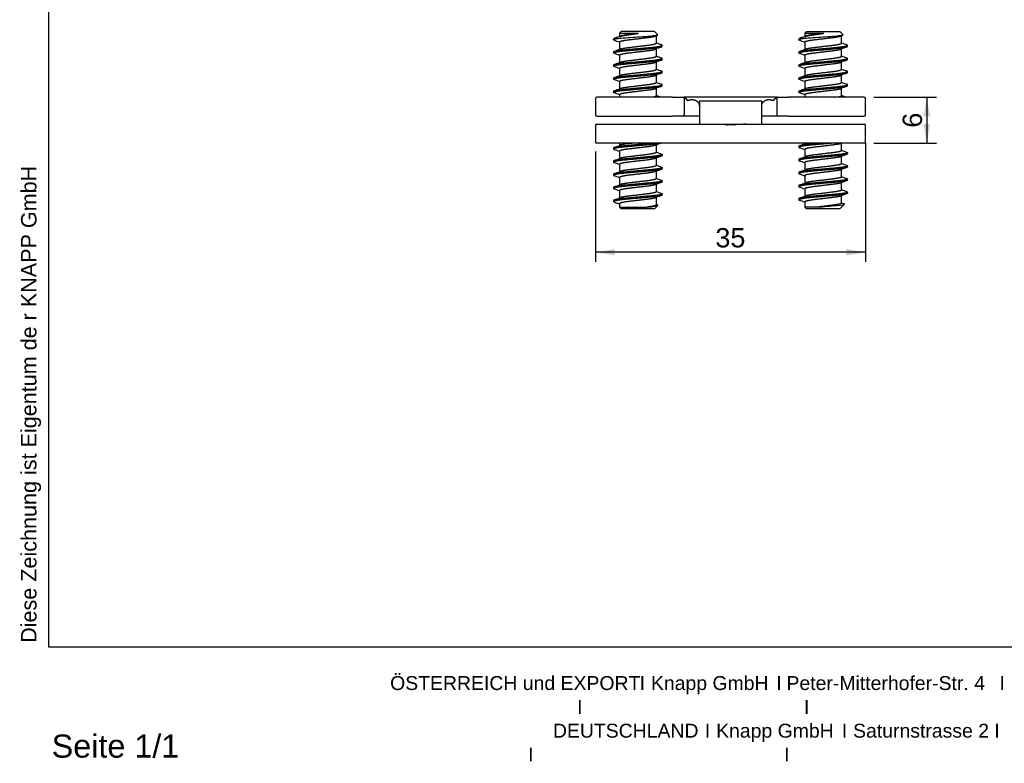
# Model space of a CAD drawing. Header units: inches. Extents: x 11 to 204, y 9 to 289.
# Tile 1 of 4: x 11 to 139, y 9 to 106. Entities that reach past the tile are written whole.
import ezdxf
from ezdxf.enums import TextEntityAlignment as Align

# ---------------------------------------------------------------- set-up
doc = ezdxf.new("R2010")
doc.units = ezdxf.units.IN
doc.header["$MEASUREMENT"] = 0
for name, color, linetype in [('Default', 7, 'Continuous'), ('DUO_35_ML', 7, 'Continuous'), ('EUROSCHRAUBE', 7, 'Continuous')]:
    doc.layers.add(name, color=color, linetype=linetype)
doc.styles.add('SEACAD_arial_ttf', font='arial.ttf')
doc.dimstyles.new('ISO', dxfattribs={"dimtxt": 2.5, "dimasz": 2.5, "dimexe": 1.25, "dimexo": 1.25, "dimgap": 0.25, "dimtad": 0, "dimtih": 1, "dimtoh": 1, "dimdsep": 46, "dimtxsty": 'SEACAD_arial_ttf', "dimblk1": '_SE_FILLED', "dimblk2": '_SE_FILLED', "dimsah": 1, "dimcen": 1.25, "dimclrd": 7, "dimclre": 7, "dimclrt": 7, "dimadec": 0, "dimazin": 0, "dimtfac": 1, "dimtofl": 0, "dimtmove": 0, "dimatfit": 3, "dimfxl": 1, "dimtolj": 1, "dimarcsym": 0})

# ---------------------------------------------------------------- blocks, each defined once
blk = doc.blocks.new('SE1')
at = {"layer": 'DUO_35_ML', "color": 7, "linetype": 'Continuous'}
for p, q in [((85.83, 95.4), (85.83, 93.3)), ((95.81, 95.6), (86.03, 95.6)), ((95.81, 95.6), (97.13, 95.6)), ((97.13, 95.6), (97.33, 95.6)), ((109.33, 95.6), (97.33, 95.6)), ((97.33, 95.6), (97.53, 95.4)), ((97.33, 95.4), (97.33, 93.3)), ((97.53, 95.4), (97.81, 95.12)), ((99.33, 95.1), (99.33, 92.1)), ((99.33, 95.1), (107.33, 95.1)), ((107.33, 95.1), (107.33, 92.1)), ((108.84, 95.12), (109.13, 95.4)), ((109.13, 95.4), (109.33, 95.6)), ((109.33, 95.6), (109.53, 95.6)), ((109.33, 95.4), (109.33, 93.3)), ((109.53, 95.6), (110.84, 95.6)), ((120.63, 95.6), (110.84, 95.6)), ((120.83, 93.3), (120.83, 95.4)), ((85.83, 91.9), (85.83, 89.8)), ((86.03, 93.1), (95.81, 93.1)), ((86.03, 92.1), (102.73, 92.1)), ((97.13, 93.1), (95.81, 93.1)), ((99.33, 93.1), (97.13, 93.1)), ((100.15, 92.1), (101.21, 92.1)), ((102.03, 92.1), (102.76, 92.1)), ((102.73, 92.1), (102.73, 92.01)), ((102.76, 92.1), (103.44, 92.1)), ((102.76, 92), (102.76, 92.1)), ((103.44, 92.1), (104.08, 92.1)), ((103.44, 92.1), (103.44, 92.02)), ((103.93, 92.1), (120.63, 92.1)), ((103.93, 92.01), (103.93, 92.1)), ((104.68, 92.1), (105.02, 92.1)), ((105.3, 92.1), (105.02, 92.1)), ((109.53, 93.1), (107.33, 93.1)), ((110.84, 93.1), (109.53, 93.1)), ((110.84, 93.1), (120.63, 93.1)), ((120.83, 89.8), (120.83, 91.9)), ((120.63, 89.6), (86.03, 89.6))]:
    blk.add_line(p, q, dxfattribs=at)
for centre, start, end in [((86.03, 95.4), 90, 180), ((97.13, 95.4), 0, 90), ((109.53, 95.4), 90, 180), ((120.63, 95.4), 0, 90), ((86.03, 93.3), 180, 270), ((97.13, 93.3), 270, 360), ((109.53, 93.3), 180, 270), ((120.63, 93.3), 270, 360), ((86.03, 91.9), 90, 180), ((120.63, 91.9), 0, 90), ((86.03, 89.8), 180, 270), ((120.63, 89.8), 270, 360)]:
    blk.add_arc(centre, 0.2, start, end, dxfattribs=at)
for points in [[(99.33, 94.47), (99.33, 94.91), (98.82, 95.13), (98.31, 95.35), (97.81, 95.12)], [(108.84, 95.12), (108.34, 95.35), (107.83, 95.13), (107.33, 94.91), (107.33, 94.47)]]:
    blk.add_rational_spline(points, [1, 0.863799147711, 1, 0.863799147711, 1], degree=2, knots=[0, 0, 0, 0.5, 0.5, 1, 1, 1], dxfattribs=at)
blk.add_open_spline([(102.73, 92.01), (102.93, 92.02), (103.13, 92.02), (103.53, 92.02), (103.73, 92.02), (103.93, 92.01)], degree=3, knots=[0, 0, 0, 0, 0.5, 0.5, 1, 1, 1, 1], dxfattribs=at)
at = {"layer": 'EUROSCHRAUBE', "color": 7, "linetype": 'Continuous'}
for p, q in [((89.18, 104.1), (88.94, 103.86)), ((88.94, 103.86), (91.4, 103.86)), ((88.94, 103.86), (88.94, 103.47)), ((93.48, 104.1), (89.18, 104.1)), ((93.92, 103.66), (93.48, 104.1)), ((93.6, 103.5), (93.87, 103.6)), ((93.72, 102.58), (93.72, 103.54)), ((113.18, 104.1), (112.94, 103.86)), ((112.94, 103.86), (115.4, 103.86)), ((112.94, 103.86), (112.94, 103.47)), ((113.18, 104.1), (117.48, 104.1)), ((117.92, 103.66), (117.48, 104.1)), ((117.6, 103.5), (117.87, 103.6)), ((117.72, 102.58), (117.72, 103.54)), ((88.26, 103.18), (88.18, 103.1)), ((88.38, 103.1), (88.18, 103.1)), ((88.18, 103.1), (88.18, 103.01)), ((88.94, 102.73), (88.94, 101.77)), ((94.48, 102.16), (94.48, 102.3)), ((112.26, 103.18), (112.18, 103.1)), ((112.38, 103.1), (112.18, 103.1)), ((112.18, 103.1), (112.18, 103.01)), ((112.94, 102.73), (112.94, 101.77)), ((118.48, 102.16), (118.48, 102.3)), ((88.18, 101.45), (88.18, 101.31)), ((88.94, 101.03), (88.94, 100.07)), ((93.72, 100.88), (93.72, 101.84)), ((112.18, 101.45), (112.18, 101.31)), ((112.94, 101.03), (112.94, 100.07)), ((117.72, 100.88), (117.72, 101.84)), ((88.18, 99.75), (88.18, 99.61)), ((93.72, 99.18), (93.72, 100.14)), ((94.48, 100.46), (94.48, 100.6)), ((112.18, 99.75), (112.18, 99.61)), ((117.72, 99.18), (117.72, 100.14)), ((118.48, 100.46), (118.48, 100.6)), ((88.94, 99.33), (88.94, 98.37)), ((93.72, 97.48), (93.72, 98.44)), ((94.48, 98.76), (94.48, 98.9)), ((112.94, 99.33), (112.94, 98.37)), ((117.72, 97.48), (117.72, 98.44)), ((118.48, 98.76), (118.48, 98.9)), ((88.18, 98.05), (88.18, 97.91)), ((88.94, 97.63), (88.94, 96.67)), ((94.48, 97.06), (94.48, 97.2)), ((112.18, 98.05), (112.18, 97.91)), ((112.94, 97.63), (112.94, 96.67)), ((118.48, 97.06), (118.48, 97.2)), ((88.18, 96.35), (88.18, 96.21)), ((88.94, 95.93), (88.94, 95.6)), ((93.72, 95.78), (93.72, 96.74)), ((112.18, 96.35), (112.18, 96.21)), ((112.94, 95.93), (112.94, 95.6)), ((117.72, 95.78), (117.72, 96.74)), ((88.94, 89.6), (88.94, 89.32)), ((93.72, 88.43), (93.72, 89.39)), ((112.94, 89.6), (112.94, 89.55)), ((117.72, 88.66), (117.72, 89.6)), ((88.18, 89), (88.18, 88.85)), ((88.94, 88.58), (88.94, 87.62)), ((94.48, 88), (94.48, 88.15)), ((112.18, 89.23), (112.18, 89.09)), ((112.94, 88.81), (112.94, 87.85)), ((118.48, 88.24), (118.48, 88.38)), ((88.18, 87.3), (88.18, 87.15)), ((88.94, 86.88), (88.94, 85.92)), ((93.72, 86.73), (93.72, 87.69)), ((112.18, 87.53), (112.18, 87.39)), ((112.94, 87.11), (112.94, 86.15)), ((117.72, 86.96), (117.72, 87.92)), ((88.18, 85.6), (88.18, 85.45)), ((93.72, 85.03), (93.72, 85.99)), ((94.48, 86.3), (94.48, 86.45)), ((112.18, 85.83), (112.18, 85.69)), ((117.72, 85.26), (117.72, 86.22)), ((118.48, 86.54), (118.48, 86.68)), ((88.94, 85.18), (88.94, 84.22)), ((93.72, 83.33), (93.72, 84.29)), ((94.48, 84.6), (94.48, 84.75)), ((112.94, 85.41), (112.94, 84.45)), ((117.72, 83.56), (117.72, 84.52)), ((118.48, 84.84), (118.48, 84.98)), ((88.18, 83.9), (88.18, 83.75)), ((88.94, 83.48), (88.94, 82.52)), ((94.48, 82.9), (94.48, 83.05)), ((112.18, 84.13), (112.18, 83.99)), ((112.94, 83.71), (112.94, 82.75)), ((118.48, 83.14), (118.48, 83.28)), ((88.18, 82.2), (88.18, 82.1)), ((88.24, 82.1), (88.18, 82.1)), ((88.18, 82.1), (88.26, 82.02)), ((88.94, 81.78), (88.94, 81.34)), ((93.72, 81.63), (93.72, 82.59)), ((93.87, 81.61), (93.72, 81.67)), ((112.18, 82.43), (112.18, 82.29)), ((112.94, 82.01), (112.94, 81.34)), ((117.48, 81.1), (118.09, 81.72)), ((117.72, 81.86), (117.72, 82.82)), ((88.94, 81.34), (92.52, 81.34)), ((88.94, 81.34), (89.18, 81.1)), ((93.48, 81.1), (89.18, 81.1)), ((93.48, 81.1), (93.92, 81.55)), ((114.56, 81.34), (112.94, 81.34)), ((112.94, 81.34), (113.18, 81.1)), ((117.48, 81.1), (113.18, 81.1))]:
    blk.add_line(p, q, dxfattribs=at)
for centre, radius, start, end in [((61.02, 176.65), 78.32, 290.5112, 290.9642), ((85.02, 176.65), 78.32, 290.5112, 290.9642), ((45.3, -12.06), 122.76, 69.1808, 69.5177), ((139.12, -17.59), 127.77, 110.4892, 110.8671), ((121.31, 174.88), 77.35, 249.0979, 249.6332), ((69.3, -12.06), 122.76, 69.1808, 69.5177), ((163.12, -17.59), 127.77, 110.4892, 110.8671), ((145.31, 174.88), 77.35, 249.0979, 249.6332), ((45.53, 215.91), 122.11, 290.4812, 290.8764), ((45.37, -13.58), 122.58, 69.1804, 69.5183), ((137.16, 215.16), 122.22, 249.1801, 249.5187), ((69.53, 215.91), 122.11, 290.4812, 290.8764), ((69.37, -13.58), 122.58, 69.1804, 69.5183), ((161.16, 215.16), 122.22, 249.1801, 249.5187), ((44.13, 217.93), 126.09, 290.4873, 290.8702), ((44.87, -16.62), 124, 69.1825, 69.5169), ((137.22, -14.26), 122.39, 110.4818, 110.8757), ((68.13, 217.93), 126.09, 290.4873, 290.8702), ((68.87, -16.62), 124, 69.1825, 69.5169), ((161.22, -14.26), 122.39, 110.4818, 110.8757), ((45.4, 212.87), 122.5, 290.4818, 290.8756), ((137.05, -15.52), 121.92, 110.4811, 110.8765), ((138.58, 217.22), 126.24, 249.1846, 249.5124), ((69.4, 212.87), 122.5, 290.4818, 290.8756), ((161.05, -15.52), 121.92, 110.4811, 110.8765), ((162.58, 217.22), 126.24, 249.1846, 249.5124), ((45.46, -16.74), 122.32, 69.1803, 69.5183), ((137.49, -18.39), 123.17, 110.4826, 110.8732), ((137.25, 212.01), 122.49, 249.1805, 249.5181), ((69.46, -16.74), 122.32, 69.1803, 69.5183), ((161.49, -18.39), 123.17, 110.4826, 110.8732), ((161.25, 212.01), 122.49, 249.1805, 249.5181), ((45.4, 211.15), 122.48, 290.4819, 290.8753), ((45.13, -19.31), 123.25, 69.181, 69.5175), ((137.15, 210.04), 122.2, 249.1801, 249.4657), ((69.4, 211.15), 122.48, 290.4819, 290.8753), ((69.13, -19.31), 123.25, 69.181, 69.5175), ((161.15, 210.04), 122.2, 249.1801, 249.4657), ((45.13, 204.52), 123.25, 290.4825, 290.8747), ((137.15, -24.83), 122.2, 110.5343, 110.8759), ((65.84, 214.1), 133.16, 290.3975, 290.7575), ((160.99, -23.95), 121.53, 110.8773, 110.9194), ((45.4, -25.94), 122.48, 69.1805, 69.5181), ((125.78, 172.56), 90, 249.1296, 249.5895), ((69.56, -25.07), 121.82, 69.1399, 69.476), ((161.06, -25.82), 121.72, 110.5238, 110.9192), ((163.33, 209.29), 128.93, 249.279, 249.6021), ((45.46, 201.95), 122.32, 290.4817, 290.8757), ((45.4, -27.66), 122.5, 69.1805, 69.5182), ((137.25, -26.81), 122.49, 110.4819, 110.8755), ((137.05, 200.73), 121.92, 249.1798, 249.5189), ((65.4, 213.56), 134.4, 290.3986, 290.7565), ((69.13, -27.91), 123.04, 69.1412, 69.4741), ((165.15, 212.45), 134.13, 249.2886, 249.6021), ((44.87, 201.82), 124, 290.4831, 290.8715), ((138.58, -32.02), 126.24, 110.4876, 110.8699), ((66.94, 207.75), 130.01, 290.3975, 290.7654), ((69.65, -28.22), 121.55, 69.1395, 69.4767), ((162.34, -30.92), 125.35, 110.5294, 110.9136), ((44.13, -32.72), 126.09, 69.1844, 69.5127), ((45.37, 198.79), 122.58, 290.4817, 290.8758), ((137.16, -29.95), 122.22, 110.4813, 110.8763), ((137.22, 199.47), 122.39, 249.1804, 249.5182), ((65.21, 210.68), 134.95, 290.3981, 290.7545), ((160.97, -28.99), 121.46, 110.5233, 110.9198), ((164.41, 208.78), 132.02, 249.2855, 249.6028), ((45.53, -30.7), 122.11, 69.18, 69.5188), ((139.12, 202.8), 127.77, 249.1861, 249.5108), ((69.7, -29.79), 121.41, 69.1393, 69.4768), ((146.98, 6.29), 81.94, 110.4277, 111.0139), ((164.05, 206.11), 130.98, 249.2827, 249.6017), ((45.3, 197.26), 122.76, 290.4823, 290.8753), ((61.02, 8.56), 78.32, 69.1218, 69.4888), ((121.31, 10.33), 77.35, 110.3668, 110.9882), ((66.05, 206.75), 132.57, 290.3971, 290.7608), ((77.82, -10.02), 98.46, 69.1088, 69.5251), ((150.81, 169.38), 93.53, 249.2815, 249.5043)]:
    blk.add_arc(centre, radius, start, end, dxfattribs=at)
for points, knots in [([(88.26, 103.18), (88.35, 103.27), (88.63, 103.36), (89.69, 103.59), (90.57, 103.71), (91.4, 103.86)], [0, 0, 0, 0, 0.431845, 0.431845, 1, 1, 1, 1]), ([(93.92, 103.66), (93.92, 103.66), (93.93, 103.65), (93.98, 103.59), (93.56, 103.52), (92.14, 103.4), (91.19, 103.33), (89.48, 103.22), (88.76, 103.16), (88.38, 103.1)], [0, 0, 0, 0, 0.004344, 0.004344, 0.33623, 0.33623, 0.668115, 0.668115, 1, 1, 1, 1]), ([(112.26, 103.18), (112.35, 103.27), (112.63, 103.36), (113.69, 103.59), (114.57, 103.71), (115.4, 103.86)], [0, 0, 0, 0, 0.431845, 0.431845, 1, 1, 1, 1]), ([(117.92, 103.66), (117.92, 103.66), (117.93, 103.65), (117.98, 103.59), (117.56, 103.52), (116.14, 103.4), (115.19, 103.33), (113.48, 103.22), (112.76, 103.16), (112.38, 103.1)], [0, 0, 0, 0, 0.004344, 0.004344, 0.33623, 0.33623, 0.668115, 0.668115, 1, 1, 1, 1]), ([(114.56, 81.34), (115.39, 81.41), (116.37, 81.49), (117.77, 81.62), (118.16, 81.69), (118.09, 81.76), (118.07, 81.76), (118.06, 81.77)], [0, 0, 0, 0, 0.475991, 0.475991, 0.951981, 0.951981, 1, 1, 1, 1]), ([(92.52, 81.34), (93.33, 81.41), (93.88, 81.49), (93.94, 81.57), (93.92, 81.59), (93.87, 81.61)], [0, 0, 0, 0, 0.790282, 0.790282, 1, 1, 1, 1])]:
    blk.add_open_spline(points, degree=3, knots=knots, dxfattribs=at)
for points, weights, knots in [([(88.94, 102.73), (88.94, 102.87), (90.13, 103.01), (91.33, 103.16), (92.52, 103.3), (93.32, 103.39), (93.6, 103.5)], [1, 0.866025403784, 1, 0.866025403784, 1, 0.905959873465, 0.943937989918], [0, 0, 0, 0.370106, 0.370106, 0.740213, 0.740213, 1, 1, 1]), ([(89.05, 103.51), (89.33, 103.62), (90.13, 103.71), (90.72, 103.78), (91.4, 103.86)], [0.94420915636, 0.905626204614, 1, 0.929366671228, 0.933211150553], [0, 0, 0, 0.571938, 0.571938, 1, 1, 1]), ([(112.94, 102.73), (112.94, 102.87), (114.13, 103.01), (115.33, 103.16), (116.52, 103.3), (117.32, 103.39), (117.6, 103.5)], [1, 0.866025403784, 1, 0.866025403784, 1, 0.905959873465, 0.943937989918], [0, 0, 0, 0.370106, 0.370106, 0.740213, 0.740213, 1, 1, 1]), ([(113.05, 103.51), (113.33, 103.62), (114.13, 103.71), (114.72, 103.78), (115.4, 103.86)], [0.944209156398, 0.905626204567, 1, 0.929366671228, 0.933211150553], [0, 0, 0, 0.571938, 0.571938, 1, 1, 1]), ([(88.26, 101.25), (88.18, 101.28), (88.18, 101.31), (88.18, 101.45), (89.75, 101.59), (91.33, 101.73), (92.9, 101.87), (94.48, 102.02), (94.48, 102.16)], [0.953251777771, 0.969833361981, 1, 0.866025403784, 1, 0.866025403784, 1, 0.866025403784, 1], [0, 0, 0, 0.069816, 0.069816, 0.379877, 0.379877, 0.689939, 0.689939, 1, 1, 1]), ([(88.26, 102.95), (88.18, 102.98), (88.18, 103.01), (88.18, 103.05), (88.38, 103.1)], [0.953096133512, 0.969691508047, 1, 0.952886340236, 0.938908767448], [0, 0, 0, 0.391471, 0.391471, 1, 1, 1]), ([(88.18, 101.45), (88.18, 101.6), (89.75, 101.74), (91.33, 101.88), (92.9, 102.02), (94.48, 102.16), (94.48, 102.3), (94.48, 102.33), (94.39, 102.36)], [1, 0.866025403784, 1, 0.866025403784, 1, 0.866025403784, 1, 0.969613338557, 0.953010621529], [0, 0, 0, 0.309904, 0.309904, 0.619807, 0.619807, 0.929711, 0.929711, 1, 1, 1]), ([(89.05, 101.81), (89.33, 101.92), (90.13, 102.01), (91.33, 102.16), (92.52, 102.3), (93.72, 102.44), (93.72, 102.58)], [0.943923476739, 0.905977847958, 1, 0.866025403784, 1, 0.866025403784, 1], [0, 0, 0, 0.25975, 0.25975, 0.629875, 0.629875, 1, 1, 1]), ([(112.26, 101.25), (112.18, 101.28), (112.18, 101.31), (112.18, 101.45), (113.75, 101.59), (115.33, 101.73), (116.9, 101.87), (118.48, 102.02), (118.48, 102.16)], [0.953251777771, 0.969833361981, 1, 0.866025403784, 1, 0.866025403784, 1, 0.866025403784, 1], [0, 0, 0, 0.069816, 0.069816, 0.379877, 0.379877, 0.689939, 0.689939, 1, 1, 1]), ([(112.26, 102.95), (112.18, 102.98), (112.18, 103.01), (112.18, 103.05), (112.38, 103.1)], [0.953096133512, 0.969691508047, 1, 0.952886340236, 0.938908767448], [0, 0, 0, 0.391471, 0.391471, 1, 1, 1]), ([(112.18, 101.45), (112.18, 101.6), (113.75, 101.74), (115.33, 101.88), (116.9, 102.02), (118.48, 102.16), (118.48, 102.3), (118.48, 102.33), (118.39, 102.36)], [1, 0.866025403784, 1, 0.866025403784, 1, 0.866025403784, 1, 0.969613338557, 0.953010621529], [0, 0, 0, 0.309904, 0.309904, 0.619807, 0.619807, 0.929711, 0.929711, 1, 1, 1]), ([(113.05, 101.81), (113.33, 101.92), (114.13, 102.01), (115.33, 102.16), (116.52, 102.3), (117.72, 102.44), (117.72, 102.58)], [0.943923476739, 0.905977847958, 1, 0.866025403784, 1, 0.866025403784, 1], [0, 0, 0, 0.25975, 0.25975, 0.629875, 0.629875, 1, 1, 1]), ([(88.94, 101.03), (88.94, 101.17), (90.13, 101.31), (91.33, 101.46), (92.52, 101.6), (93.33, 101.69), (93.61, 101.8)], [1, 0.866025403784, 1, 0.866025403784, 1, 0.905582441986, 0.944244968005], [0, 0, 0, 0.369721, 0.369721, 0.739442, 0.739442, 1, 1, 1]), ([(89.05, 100.11), (89.33, 100.22), (90.13, 100.31), (91.33, 100.46), (92.52, 100.6), (93.72, 100.74), (93.72, 100.88)], [0.943925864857, 0.905974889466, 1, 0.866025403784, 1, 0.866025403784, 1], [0, 0, 0, 0.259756, 0.259756, 0.629878, 0.629878, 1, 1, 1]), ([(112.94, 101.03), (112.94, 101.17), (114.13, 101.31), (115.33, 101.46), (116.52, 101.6), (117.33, 101.69), (117.61, 101.8)], [1, 0.866025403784, 1, 0.866025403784, 1, 0.905582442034, 0.944244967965], [0, 0, 0, 0.369721, 0.369721, 0.739442, 0.739442, 1, 1, 1]), ([(113.05, 100.11), (113.33, 100.22), (114.13, 100.31), (115.33, 100.46), (116.52, 100.6), (117.72, 100.74), (117.72, 100.88)], [0.943925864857, 0.905974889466, 1, 0.866025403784, 1, 0.866025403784, 1], [0, 0, 0, 0.259756, 0.259756, 0.629878, 0.629878, 1, 1, 1]), ([(88.26, 99.55), (88.18, 99.58), (88.18, 99.61), (88.18, 99.75), (89.75, 99.89), (91.33, 100.03), (92.9, 100.17), (94.48, 100.32), (94.48, 100.46)], [0.953401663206, 0.969969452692, 1, 0.866025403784, 1, 0.866025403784, 1, 0.866025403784, 1], [0, 0, 0, 0.069523, 0.069523, 0.379682, 0.379682, 0.689841, 0.689841, 1, 1, 1]), ([(88.18, 99.75), (88.18, 99.9), (89.75, 100.04), (91.33, 100.18), (92.9, 100.32), (94.48, 100.46), (94.48, 100.6), (94.48, 100.63), (94.39, 100.66)], [1, 0.866025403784, 1, 0.866025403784, 1, 0.866025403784, 1, 0.969735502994, 0.953144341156], [0, 0, 0, 0.309991, 0.309991, 0.619983, 0.619983, 0.929974, 0.929974, 1, 1, 1]), ([(88.94, 99.33), (88.94, 99.47), (90.13, 99.61), (91.33, 99.76), (92.52, 99.9), (93.32, 99.99), (93.6, 100.1)], [1, 0.866025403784, 1, 0.866025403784, 1, 0.905946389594, 0.943948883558], [0, 0, 0, 0.370093, 0.370093, 0.740185, 0.740185, 1, 1, 1]), ([(112.26, 99.55), (112.18, 99.58), (112.18, 99.61), (112.18, 99.75), (113.75, 99.89), (115.33, 100.03), (116.9, 100.17), (118.48, 100.32), (118.48, 100.46)], [0.953401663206, 0.969969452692, 1, 0.866025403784, 1, 0.866025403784, 1, 0.866025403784, 1], [0, 0, 0, 0.069523, 0.069523, 0.379682, 0.379682, 0.689841, 0.689841, 1, 1, 1]), ([(112.18, 99.75), (112.18, 99.9), (113.75, 100.04), (115.33, 100.18), (116.9, 100.32), (118.48, 100.46), (118.48, 100.6), (118.48, 100.63), (118.39, 100.66)], [1, 0.866025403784, 1, 0.866025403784, 1, 0.866025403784, 1, 0.969735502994, 0.953144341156], [0, 0, 0, 0.309991, 0.309991, 0.619983, 0.619983, 0.929974, 0.929974, 1, 1, 1]), ([(112.94, 99.33), (112.94, 99.47), (114.13, 99.61), (115.33, 99.76), (116.52, 99.9), (117.32, 99.99), (117.6, 100.1)], [1, 0.866025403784, 1, 0.866025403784, 1, 0.905946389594, 0.943948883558], [0, 0, 0, 0.370093, 0.370093, 0.740185, 0.740185, 1, 1, 1]), ([(88.26, 97.85), (88.18, 97.88), (88.18, 97.91), (88.18, 98.05), (89.75, 98.19), (91.33, 98.33), (92.9, 98.47), (94.48, 98.62), (94.48, 98.76)], [0.953013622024, 0.96961608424, 1, 0.866025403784, 1, 0.866025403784, 1, 0.866025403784, 1], [0, 0, 0, 0.070283, 0.070283, 0.380189, 0.380189, 0.690094, 0.690094, 1, 1, 1]), ([(88.18, 98.05), (88.18, 98.2), (89.75, 98.34), (91.33, 98.48), (92.9, 98.62), (94.48, 98.76), (94.48, 98.9), (94.48, 98.93), (94.39, 98.96)], [1, 0.866025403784, 1, 0.866025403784, 1, 0.866025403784, 1, 0.969721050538, 0.953128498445], [0, 0, 0, 0.309981, 0.309981, 0.619962, 0.619962, 0.929943, 0.929943, 1, 1, 1]), ([(88.94, 97.63), (88.94, 97.77), (90.13, 97.91), (91.33, 98.06), (92.52, 98.2), (93.32, 98.29), (93.6, 98.4)], [1, 0.866025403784, 1, 0.866025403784, 1, 0.905958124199, 0.943939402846], [0, 0, 0, 0.370105, 0.370105, 0.740209, 0.740209, 1, 1, 1]), ([(89.05, 98.41), (89.33, 98.52), (90.13, 98.61), (91.33, 98.76), (92.52, 98.9), (93.72, 99.04), (93.72, 99.18)], [0.943947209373, 0.905948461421, 1, 0.866025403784, 1, 0.866025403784, 1], [0, 0, 0, 0.25981, 0.25981, 0.629905, 0.629905, 1, 1, 1]), ([(112.26, 97.85), (112.18, 97.88), (112.18, 97.91), (112.18, 98.05), (113.75, 98.19), (115.33, 98.33), (116.9, 98.47), (118.48, 98.62), (118.48, 98.76)], [0.953013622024, 0.96961608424, 1, 0.866025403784, 1, 0.866025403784, 1, 0.866025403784, 1], [0, 0, 0, 0.070283, 0.070283, 0.380189, 0.380189, 0.690094, 0.690094, 1, 1, 1]), ([(112.18, 98.05), (112.18, 98.2), (113.75, 98.34), (115.33, 98.48), (116.9, 98.62), (118.48, 98.76), (118.48, 98.9), (118.48, 98.93), (118.39, 98.96)], [1, 0.866025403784, 1, 0.866025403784, 1, 0.866025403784, 1, 0.969721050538, 0.953128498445], [0, 0, 0, 0.309981, 0.309981, 0.619962, 0.619962, 0.929943, 0.929943, 1, 1, 1]), ([(112.94, 97.63), (112.94, 97.77), (114.13, 97.91), (115.33, 98.06), (116.52, 98.2), (117.32, 98.29), (117.6, 98.4)], [1, 0.866025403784, 1, 0.866025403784, 1, 0.905958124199, 0.943939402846], [0, 0, 0, 0.370105, 0.370105, 0.740209, 0.740209, 1, 1, 1]), ([(113.05, 98.41), (113.33, 98.52), (114.13, 98.61), (115.33, 98.76), (116.52, 98.9), (117.72, 99.04), (117.72, 99.18)], [0.943947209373, 0.905948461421, 1, 0.866025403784, 1, 0.866025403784, 1], [0, 0, 0, 0.25981, 0.25981, 0.629905, 0.629905, 1, 1, 1]), ([(88.26, 96.15), (88.18, 96.18), (88.18, 96.21), (88.18, 96.35), (89.75, 96.49), (91.33, 96.63), (92.9, 96.77), (94.48, 96.92), (94.48, 97.06)], [0.953389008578, 0.969957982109, 1, 0.866025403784, 1, 0.866025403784, 1, 0.866025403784, 1], [0, 0, 0, 0.069547, 0.069547, 0.379698, 0.379698, 0.689849, 0.689849, 1, 1, 1]), ([(88.18, 96.35), (88.18, 96.5), (89.75, 96.64), (91.33, 96.78), (92.9, 96.92), (94.48, 97.06), (94.48, 97.2), (94.48, 97.23), (94.39, 97.26)], [1, 0.866025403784, 1, 0.866025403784, 1, 0.866025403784, 1, 0.969647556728, 0.953048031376], [0, 0, 0, 0.309928, 0.309928, 0.619856, 0.619856, 0.929785, 0.929785, 1, 1, 1]), ([(89.05, 96.71), (89.33, 96.82), (90.13, 96.91), (91.33, 97.06), (92.52, 97.2), (93.72, 97.34), (93.72, 97.48)], [0.943978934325, 0.905909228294, 1, 0.866025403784, 1, 0.866025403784, 1], [0, 0, 0, 0.259891, 0.259891, 0.629945, 0.629945, 1, 1, 1]), ([(112.26, 96.15), (112.18, 96.18), (112.18, 96.21), (112.18, 96.35), (113.75, 96.49), (115.33, 96.63), (116.9, 96.77), (118.48, 96.92), (118.48, 97.06)], [0.953389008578, 0.969957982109, 1, 0.866025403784, 1, 0.866025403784, 1, 0.866025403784, 1], [0, 0, 0, 0.069547, 0.069547, 0.379698, 0.379698, 0.689849, 0.689849, 1, 1, 1]), ([(112.18, 96.35), (112.18, 96.5), (113.75, 96.64), (115.33, 96.78), (116.9, 96.92), (118.48, 97.06), (118.48, 97.2), (118.48, 97.23), (118.39, 97.26)], [1, 0.866025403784, 1, 0.866025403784, 1, 0.866025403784, 1, 0.969647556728, 0.953048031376], [0, 0, 0, 0.309928, 0.309928, 0.619856, 0.619856, 0.929785, 0.929785, 1, 1, 1]), ([(113.05, 96.71), (113.33, 96.82), (114.13, 96.91), (115.33, 97.06), (116.52, 97.2), (117.72, 97.34), (117.72, 97.48)], [0.943978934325, 0.905909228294, 1, 0.866025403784, 1, 0.866025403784, 1], [0, 0, 0, 0.259891, 0.259891, 0.629945, 0.629945, 1, 1, 1]), ([(88.94, 95.93), (88.94, 96.07), (90.13, 96.21), (91.33, 96.36), (92.52, 96.5), (93.33, 96.59), (93.61, 96.7)], [1, 0.866025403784, 1, 0.866025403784, 1, 0.905482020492, 0.944327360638], [0, 0, 0, 0.369619, 0.369619, 0.739237, 0.739237, 1, 1, 1]), ([(112.94, 95.93), (112.94, 96.07), (114.13, 96.21), (115.33, 96.36), (116.52, 96.5), (117.33, 96.59), (117.61, 96.7)], [1, 0.866025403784, 1, 0.866025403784, 1, 0.905482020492, 0.944327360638], [0, 0, 0, 0.369619, 0.369619, 0.739237, 0.739237, 1, 1, 1]), ([(94.26, 89.6), (93.85, 89.51), (92.9, 89.42), (91.33, 89.28), (89.75, 89.14), (88.18, 89), (88.18, 88.85), (88.18, 88.83), (88.26, 88.79)], [0.938120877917, 0.91451451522, 1, 0.866025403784, 1, 0.866025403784, 1, 0.96962401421, 0.953022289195], [0, 0, 0, 0.222728, 0.222728, 0.571793, 0.571793, 0.920857, 0.920857, 1, 1, 1]), ([(93.27, 89.6), (93.1, 89.58), (92.9, 89.57), (91.33, 89.43), (89.75, 89.28), (88.18, 89.14), (88.18, 89)], [0.967689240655, 0.981209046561, 1, 0.866025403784, 1, 0.866025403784, 1], [0, 0, 0, 0.065533, 0.065533, 0.532767, 0.532767, 1, 1, 1]), ([(93.6, 89.35), (93.32, 89.24), (92.52, 89.14), (91.33, 89), (90.13, 88.86), (88.94, 88.72), (88.94, 88.58)], [0.943959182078, 0.905933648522, 1, 0.866025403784, 1, 0.866025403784, 1], [0, 0, 0, 0.259841, 0.259841, 0.62992, 0.62992, 1, 1, 1]), ([(90.49, 89.6), (90.31, 89.58), (90.13, 89.56), (89.33, 89.47), (89.05, 89.36)], [0.963153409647, 0.977946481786, 1, 0.905949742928, 0.943946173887], [0, 0, 0, 0.189947, 0.189947, 1, 1, 1]), ([(116.4, 89.6), (115.36, 89.51), (114.32, 89.42), (112.6, 89.28), (112.24, 89.14), (112.1, 89.08), (112.27, 89.02)], [0.938120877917, 0.91451451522, 1, 0.866025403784, 1, 0.943382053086, 0.934617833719], [0, 0, 0, 0.309642, 0.309642, 0.79492, 0.79492, 1, 1, 1]), ([(114.76, 89.6), (114.53, 89.58), (114.32, 89.57), (112.6, 89.43), (112.24, 89.28), (112.18, 89.26), (112.18, 89.23)], [0.967689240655, 0.981209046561, 1, 0.866025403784, 1, 0.973991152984, 0.958080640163], [0, 0, 0, 0.10511, 0.10511, 0.854516, 0.854516, 1, 1, 1]), ([(117.6, 89.57), (117.4, 89.49), (116.91, 89.43), (115.87, 89.29), (114.56, 89.14), (113.26, 89), (112.98, 88.86), (112.94, 88.84), (112.94, 88.81)], [0.933042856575, 0.93159144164, 1, 0.866025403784, 1, 0.866025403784, 1, 0.973984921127, 0.958073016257], [0, 0, 0, 0.188779, 0.188779, 0.558494, 0.558494, 0.928209, 0.928209, 1, 1, 1]), ([(94.39, 88.21), (94.48, 88.18), (94.48, 88.15), (94.48, 88.01), (92.9, 87.87), (91.33, 87.73), (89.75, 87.58), (88.18, 87.44), (88.18, 87.3)], [0.953147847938, 0.969738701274, 1, 0.866025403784, 1, 0.866025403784, 1, 0.866025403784, 1], [0, 0, 0, 0.070019, 0.070019, 0.380013, 0.380013, 0.690006, 0.690006, 1, 1, 1]), ([(93.72, 88.43), (93.72, 88.29), (92.52, 88.14), (91.33, 88), (90.13, 87.86), (89.33, 87.77), (89.05, 87.66)], [1, 0.866025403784, 1, 0.866025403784, 1, 0.905929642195, 0.943962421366], [0, 0, 0, 0.370076, 0.370076, 0.740151, 0.740151, 1, 1, 1]), ([(118.4, 88.44), (118.41, 88.44), (118.41, 88.43), (118.77, 88.29), (117.41, 88.15), (116.04, 88.01), (114.32, 87.87), (112.6, 87.73), (112.24, 87.58), (112.18, 87.56), (112.18, 87.53)], [0.993150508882, 0.996482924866, 1, 0.866025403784, 1, 0.866025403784, 1, 0.866025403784, 1, 0.973991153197, 0.958080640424], [0, 0, 0, 0.008152, 0.008152, 0.318674, 0.318674, 0.629196, 0.629196, 0.939718, 0.939718, 1, 1, 1]), ([(118.48, 88.24), (118.48, 88.11), (117.41, 88), (116.04, 87.86), (114.32, 87.72), (112.6, 87.58), (112.24, 87.44), (112.1, 87.38), (112.27, 87.32)], [0.958080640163, 0.8920342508, 1, 0.866025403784, 1, 0.866025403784, 1, 0.943397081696, 0.934622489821], [0, 0, 0, 0.249621, 0.249621, 0.559377, 0.559377, 0.869132, 0.869132, 1, 1, 1]), ([(117.72, 88.66), (117.72, 88.54), (116.91, 88.43), (115.87, 88.29), (114.56, 88.14), (113.39, 88.02), (113.03, 87.88)], [0.958073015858, 0.892040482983, 1, 0.866025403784, 1, 0.877935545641, 0.978297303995], [0, 0, 0, 0.296593, 0.296593, 0.664657, 0.664657, 1, 1, 1]), ([(94.48, 88), (94.48, 87.86), (92.9, 87.72), (91.33, 87.58), (89.75, 87.44), (88.18, 87.3), (88.18, 87.15), (88.18, 87.13), (88.26, 87.09)], [1, 0.866025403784, 1, 0.866025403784, 1, 0.866025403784, 1, 0.969705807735, 0.953111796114], [0, 0, 0, 0.30997, 0.30997, 0.61994, 0.61994, 0.92991, 0.92991, 1, 1, 1]), ([(93.6, 87.65), (93.32, 87.54), (92.52, 87.44), (91.33, 87.3), (90.13, 87.16), (88.94, 87.02), (88.94, 86.88)], [0.943962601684, 0.905929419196, 1, 0.866025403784, 1, 0.866025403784, 1], [0, 0, 0, 0.259849, 0.259849, 0.629925, 0.629925, 1, 1, 1]), ([(118.4, 86.74), (118.41, 86.74), (118.41, 86.73), (118.77, 86.59), (117.41, 86.45), (116.04, 86.31), (114.32, 86.17), (112.6, 86.03), (112.24, 85.88), (112.18, 85.86), (112.18, 85.83)], [0.995549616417, 0.997736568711, 1, 0.866025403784, 1, 0.866025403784, 1, 0.866025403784, 1, 0.973991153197, 0.958080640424], [0, 0, 0, 0.005261, 0.005261, 0.316688, 0.316688, 0.628115, 0.628115, 0.939542, 0.939542, 1, 1, 1]), ([(117.6, 87.87), (117.4, 87.79), (116.91, 87.73), (115.87, 87.59), (114.56, 87.44), (113.26, 87.3), (112.98, 87.16), (112.94, 87.14), (112.94, 87.11)], [0.933042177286, 0.93160754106, 1, 0.866025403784, 1, 0.866025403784, 1, 0.973984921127, 0.958073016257], [0, 0, 0, 0.188743, 0.188743, 0.558475, 0.558475, 0.928206, 0.928206, 1, 1, 1]), ([(117.72, 86.96), (117.72, 86.84), (116.91, 86.73), (115.87, 86.59), (114.56, 86.44), (113.39, 86.32), (113.03, 86.18)], [0.958073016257, 0.892040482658, 1, 0.866025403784, 1, 0.877954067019, 0.978266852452], [0, 0, 0, 0.296608, 0.296608, 0.664691, 0.664691, 1, 1, 1]), ([(94.48, 86.3), (94.48, 86.16), (92.9, 86.02), (91.33, 85.88), (89.75, 85.74), (88.18, 85.6), (88.18, 85.45), (88.18, 85.43), (88.26, 85.39)], [1, 0.866025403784, 1, 0.866025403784, 1, 0.866025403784, 1, 0.969750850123, 0.953161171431], [0, 0, 0, 0.310002, 0.310002, 0.620005, 0.620005, 0.930007, 0.930007, 1, 1, 1]), ([(94.39, 86.51), (94.48, 86.48), (94.48, 86.45), (94.48, 86.31), (92.9, 86.17), (91.33, 86.03), (89.75, 85.88), (88.18, 85.74), (88.18, 85.6)], [0.95298919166, 0.969593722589, 1, 0.866025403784, 1, 0.866025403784, 1, 0.866025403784, 1], [0, 0, 0, 0.070331, 0.070331, 0.380221, 0.380221, 0.69011, 0.69011, 1, 1, 1]), ([(93.6, 85.95), (93.32, 85.84), (92.52, 85.74), (91.33, 85.6), (90.13, 85.46), (88.94, 85.32), (88.94, 85.18)], [0.943936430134, 0.905961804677, 1, 0.866025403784, 1, 0.866025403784, 1], [0, 0, 0, 0.259783, 0.259783, 0.629892, 0.629892, 1, 1, 1]), ([(93.72, 86.73), (93.72, 86.59), (92.52, 86.44), (91.33, 86.3), (90.13, 86.16), (89.32, 86.06), (89.04, 85.96)], [1, 0.866025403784, 1, 0.866025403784, 1, 0.905303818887, 0.944474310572], [0, 0, 0, 0.369437, 0.369437, 0.738874, 0.738874, 1, 1, 1]), ([(118.48, 86.54), (118.48, 86.41), (117.41, 86.3), (116.04, 86.16), (114.32, 86.02), (112.6, 85.88), (112.24, 85.74), (112.1, 85.68), (112.27, 85.62)], [0.958080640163, 0.8920342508, 1, 0.866025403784, 1, 0.866025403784, 1, 0.943478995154, 0.934647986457], [0, 0, 0, 0.249669, 0.249669, 0.559483, 0.559483, 0.869296, 0.869296, 1, 1, 1]), ([(117.6, 86.17), (117.4, 86.09), (116.91, 86.03), (115.87, 85.89), (114.56, 85.74), (113.26, 85.6), (112.98, 85.46), (112.94, 85.44), (112.94, 85.41)], [0.933040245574, 0.931654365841, 1, 0.866025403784, 1, 0.866025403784, 1, 0.973984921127, 0.958073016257], [0, 0, 0, 0.188639, 0.188639, 0.558418, 0.558418, 0.928197, 0.928197, 1, 1, 1]), ([(94.48, 84.6), (94.48, 84.46), (92.9, 84.32), (91.33, 84.18), (89.75, 84.04), (88.18, 83.9), (88.18, 83.75), (88.18, 83.73), (88.26, 83.69)], [1, 0.866025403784, 1, 0.866025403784, 1, 0.866025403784, 1, 0.96969574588, 0.95310077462], [0, 0, 0, 0.309963, 0.309963, 0.619926, 0.619926, 0.929888, 0.929888, 1, 1, 1]), ([(94.39, 84.81), (94.48, 84.78), (94.48, 84.75), (94.48, 84.61), (92.9, 84.47), (91.33, 84.33), (89.75, 84.18), (88.18, 84.04), (88.18, 83.9)], [0.953031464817, 0.969632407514, 1, 0.866025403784, 1, 0.866025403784, 1, 0.866025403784, 1], [0, 0, 0, 0.070248, 0.070248, 0.380165, 0.380165, 0.690083, 0.690083, 1, 1, 1]), ([(93.6, 84.25), (93.32, 84.14), (92.52, 84.04), (91.33, 83.9), (90.13, 83.76), (88.94, 83.62), (88.94, 83.48)], [0.94391950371, 0.905982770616, 1, 0.866025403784, 1, 0.866025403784, 1], [0, 0, 0, 0.25974, 0.25974, 0.62987, 0.62987, 1, 1, 1]), ([(93.72, 85.03), (93.72, 84.89), (92.52, 84.74), (91.33, 84.6), (90.13, 84.46), (89.33, 84.37), (89.05, 84.26)], [1, 0.866025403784, 1, 0.866025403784, 1, 0.905982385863, 0.943919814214], [0, 0, 0, 0.37013, 0.37013, 0.740259, 0.740259, 1, 1, 1]), ([(118.4, 85.04), (118.41, 85.04), (118.41, 85.03), (118.77, 84.89), (117.41, 84.75), (116.04, 84.61), (114.32, 84.47), (112.6, 84.33), (112.24, 84.18), (112.18, 84.16), (112.18, 84.13)], [0.994543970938, 0.997214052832, 1, 0.866025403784, 1, 0.866025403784, 1, 0.866025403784, 1, 0.973991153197, 0.958080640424], [0, 0, 0, 0.006468, 0.006468, 0.317517, 0.317517, 0.628566, 0.628566, 0.939615, 0.939615, 1, 1, 1]), ([(118.48, 84.84), (118.48, 84.71), (117.41, 84.6), (116.04, 84.46), (114.32, 84.32), (112.6, 84.18), (112.24, 84.04), (112.1, 83.98), (112.27, 83.92)], [0.958080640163, 0.8920342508, 1, 0.866025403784, 1, 0.866025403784, 1, 0.943431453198, 0.934633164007], [0, 0, 0, 0.249641, 0.249641, 0.559421, 0.559421, 0.869201, 0.869201, 1, 1, 1]), ([(117.6, 84.47), (117.4, 84.39), (116.91, 84.33), (115.87, 84.19), (114.56, 84.04), (113.26, 83.9), (112.98, 83.76), (112.94, 83.74), (112.94, 83.71)], [0.933039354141, 0.931676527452, 1, 0.866025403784, 1, 0.866025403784, 1, 0.973984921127, 0.958073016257], [0, 0, 0, 0.188589, 0.188589, 0.558391, 0.558391, 0.928192, 0.928192, 1, 1, 1]), ([(117.72, 85.26), (117.72, 85.14), (116.91, 85.03), (115.87, 84.89), (114.56, 84.74), (113.38, 84.62), (113.03, 84.48)], [0.958073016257, 0.892040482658, 1, 0.866025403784, 1, 0.877477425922, 0.97905377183], [0, 0, 0, 0.29622, 0.29622, 0.663821, 0.663821, 1, 1, 1]), ([(94.39, 83.11), (94.48, 83.08), (94.48, 83.05), (94.48, 82.91), (92.9, 82.77), (91.33, 82.63), (89.75, 82.48), (88.18, 82.34), (88.18, 82.2)], [0.953467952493, 0.970029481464, 1, 0.866025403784, 1, 0.866025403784, 1, 0.866025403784, 1], [0, 0, 0, 0.069393, 0.069393, 0.379595, 0.379595, 0.689798, 0.689798, 1, 1, 1]), ([(94.48, 82.9), (94.48, 82.76), (92.9, 82.62), (91.33, 82.48), (89.75, 82.34), (88.51, 82.23), (88.24, 82.1)], [1, 0.866025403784, 1, 0.866025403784, 1, 0.89145397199, 0.958795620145], [0, 0, 0, 0.355847, 0.355847, 0.711693, 0.711693, 1, 1, 1]), ([(93.72, 83.33), (93.72, 83.19), (92.52, 83.04), (91.33, 82.9), (90.13, 82.76), (89.33, 82.67), (89.05, 82.56)], [1, 0.866025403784, 1, 0.866025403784, 1, 0.90599471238, 0.943909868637], [0, 0, 0, 0.370142, 0.370142, 0.740284, 0.740284, 1, 1, 1]), ([(118.4, 83.34), (118.41, 83.34), (118.41, 83.33), (118.77, 83.19), (117.41, 83.05), (116.04, 82.91), (114.32, 82.77), (112.6, 82.63), (112.24, 82.48), (112.18, 82.46), (112.18, 82.43)], [0.993842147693, 0.996846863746, 1, 0.866025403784, 1, 0.866025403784, 1, 0.866025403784, 1, 0.973991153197, 0.958080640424], [0, 0, 0, 0.007314, 0.007314, 0.318098, 0.318098, 0.628883, 0.628883, 0.939667, 0.939667, 1, 1, 1]), ([(118.48, 83.14), (118.48, 83.01), (117.41, 82.9), (116.04, 82.76), (114.32, 82.62), (112.6, 82.48), (112.24, 82.34), (112.1, 82.28), (112.27, 82.22)], [0.958080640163, 0.8920342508, 1, 0.866025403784, 1, 0.866025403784, 1, 0.943346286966, 0.934606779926], [0, 0, 0, 0.249592, 0.249592, 0.559311, 0.559311, 0.86903, 0.86903, 1, 1, 1]), ([(117.72, 83.56), (117.72, 83.44), (116.91, 83.33), (115.87, 83.19), (114.56, 83.04), (113.4, 82.92), (113.04, 82.78)], [0.958073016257, 0.892040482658, 1, 0.866025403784, 1, 0.878823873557, 0.976848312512], [0, 0, 0, 0.297319, 0.297319, 0.666283, 0.666283, 1, 1, 1]), ([(93.61, 82.55), (93.33, 82.44), (92.52, 82.34), (91.33, 82.2), (90.13, 82.06), (88.94, 81.92), (88.94, 81.78)], [0.944317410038, 0.905494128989, 1, 0.866025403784, 1, 0.866025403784, 1], [0, 0, 0, 0.260738, 0.260738, 0.630369, 0.630369, 1, 1, 1]), ([(117.6, 82.77), (117.4, 82.69), (116.91, 82.63), (115.87, 82.49), (114.56, 82.34), (113.26, 82.2), (112.98, 82.06), (112.94, 82.04), (112.94, 82.01)], [0.933050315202, 0.931425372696, 1, 0.866025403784, 1, 0.866025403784, 1, 0.973984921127, 0.958073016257], [0, 0, 0, 0.189151, 0.189151, 0.558697, 0.558697, 0.928242, 0.928242, 1, 1, 1]), ([(117.72, 81.86), (117.72, 81.74), (116.91, 81.63), (115.87, 81.49), (114.56, 81.34)], [0.958073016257, 0.892040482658, 1, 0.866064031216, 0.999922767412], [0, 0, 0, 0.446306, 0.446306, 1, 1, 1])]:
    blk.add_rational_spline(points, weights, degree=2, knots=knots, dxfattribs=at)
for points, weights in [([(93.23, 95.6), (93.72, 95.7), (93.72, 95.78)], [0.936583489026, 0.91754669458, 1]), ([(117.23, 95.6), (117.72, 95.7), (117.72, 95.78)], [0.936583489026, 0.91754669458, 1]), ([(113.09, 89.6), (113.06, 89.59), (113.03, 89.58)], [0.96315340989, 0.970242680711, 0.978999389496]), ([(93.72, 81.63), (93.72, 81.49), (92.52, 81.34)], [1, 0.866064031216, 0.999922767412])]:
    blk.add_rational_spline(points, weights, degree=2, dxfattribs=at)
blk.add_open_spline([(88.24, 82.1), (88.21, 82.04), (88.29, 81.98), (88.47, 81.91)], degree=3, dxfattribs=at)
blk = doc.blocks.new('DMBLK154')
at = {"layer": 'Default', "linetype": 'Continuous', "lineweight": 30}
for points in [[(129.17, 93.1), (128.75, 95.6), (128.33, 93.1)], [(129.17, 92.1), (128.33, 92.1), (128.75, 89.6)]]:
    blk.add_hatch(color=7, dxfattribs=at).paths.add_polyline_path(points)
at = {"layer": 'Default', "color": 7, "linetype": 'Continuous', "lineweight": 30}
for p, q in [((121.88, 95.6), (130, 95.6)), ((128.75, 95.6), (128.75, 89.6)), ((121.88, 89.6), (130, 89.6))]:
    blk.add_line(p, q, dxfattribs=at)
at = {"layer": 'Default', "color": 7, "linetype": 'Continuous', "lineweight": 30, "style": 'SEACAD_arial_ttf'}
blk.add_text('6', height=2.5, rotation=90, dxfattribs=at).set_placement((125.63, 91.63), align=Align.TOP_LEFT)
blk = doc.blocks.new('_SE_FILLED')
at = {"color": 0}
blk.add_line((0, 0), (-1, 0), dxfattribs=at)
blk.add_solid([(0, 0), (-1, -0.1665), (-1, 0.1665), (0, 0)], dxfattribs=at)
blk = doc.blocks.new('DMBLK155')
at = {"layer": 'Default', "linetype": 'Continuous', "lineweight": 30}
for points in [[(88.33, 75.08), (88.33, 75.91), (85.83, 75.49)], [(118.33, 75.08), (120.83, 75.49), (118.33, 75.91)]]:
    blk.add_hatch(color=7, dxfattribs=at).paths.add_polyline_path(points)
at = {"layer": 'Default', "color": 7, "linetype": 'Continuous', "lineweight": 30}
for p, q in [((120.83, 89.6), (120.83, 74.24)), ((85.83, 88.55), (85.83, 74.24)), ((120.83, 75.49), (85.83, 75.49))]:
    blk.add_line(p, q, dxfattribs=at)
at = {"layer": 'Default', "color": 7, "linetype": 'Continuous', "lineweight": 30, "style": 'SEACAD_arial_ttf'}
blk.add_text('35', height=2.5, dxfattribs=at).set_placement((101.37, 78.62), align=Align.TOP_LEFT)

msp = doc.modelspace()

# ---------------------------------------------------------------- linework, layer by layer
at = {"layer": 'Default', "color": 7, "linetype": 'Continuous'}
for p, q in [((15.005, 24.323), (15.005, 252.008)), ((200.067, 24.323), (15.005, 24.323))]:
    msp.add_line(p, q, dxfattribs=at)

# ---------------------------------------------------------------- block references
at = {"color": 7}
msp.add_blockref('SE1', (0, 0), dxfattribs=at)

# ---------------------------------------------------------------- texts
at = {"layer": 'Default', "color": 7, "linetype": 'Continuous', "style": 'SEACAD_arial_ttf'}
msp.add_text('Diese Zeichnung ist Eigentum de r KNAPP GmbH', height=2, rotation=90, dxfattribs=at).set_placement((11.423, 24.893), align=Align.TOP_LEFT)
for s, height, p in [('ÖSTERREICH und EXPORT ', 1.8, (59.237, 20.584)), ('I', 1.8, (91.551, 20.584)), (' Knapp GmbH', 1.8, (92.322, 20.584)), ('I', 1.8, (109.251, 20.584)), ('Peter-Mitterhofer-Str. 4', 1.8, (110.579, 20.584)), ('I', 1.8, (138.179, 20.584)), ('I', 1.8, (83.451, 17.498)), ('I', 1.8, (112.851, 17.498)), ('DEUTSCHLAND', 1.8, (80.322, 14.413)), ('I', 1.8, (99.994, 14.413)), (' Knapp GmbH ', 1.8, (100.765, 14.413)), ('I', 1.8, (117.737, 14.413)), (' Saturnstrasse 2', 1.8, (118.508, 14.413)), (' I', 1.8, (136.808, 14.413)), ('Seite 1/1', 3, (15.39, 13.023)), ('I', 1.8, (77.108, 11.327)), ('I', 1.8, (110.279, 11.327))]:
    msp.add_text(s, height=height, dxfattribs=at).set_placement(p, align=Align.TOP_LEFT)

# ---------------------------------------------------------------- dimensions: what is measured, and where the dimension line sits
at = {"layer": 'Default', "color": 7, "linetype": 'Continuous', "lineweight": 30}
dim = msp.add_linear_dim(base=(128.75, 95.604), p1=(120.626, 95.604), p2=(120.626, 89.604), angle=270, text='\\A1;<>', dimstyle='ISO', override={"dimtad": 1, "dimtih": 0, "dimtoh": 0}, dxfattribs=at)
dim.commit()
dim.dimension.update_dxf_attribs({"geometry": 'DMBLK154', "text_midpoint": (128.75, 92.604), "dimtype": 161})
dim = msp.add_linear_dim(base=(85.826, 75.492), p1=(120.826, 90.854), p2=(85.826, 89.804), text='\\A1;<>', dimstyle='ISO', override={"dimtad": 1, "dimtih": 0, "dimtoh": 0}, dxfattribs=at)
dim.commit()
dim.dimension.update_dxf_attribs({"geometry": 'DMBLK155', "text_midpoint": (103.326, 75.492), "dimtype": 160})

doc.saveas('drawing.dxf')
